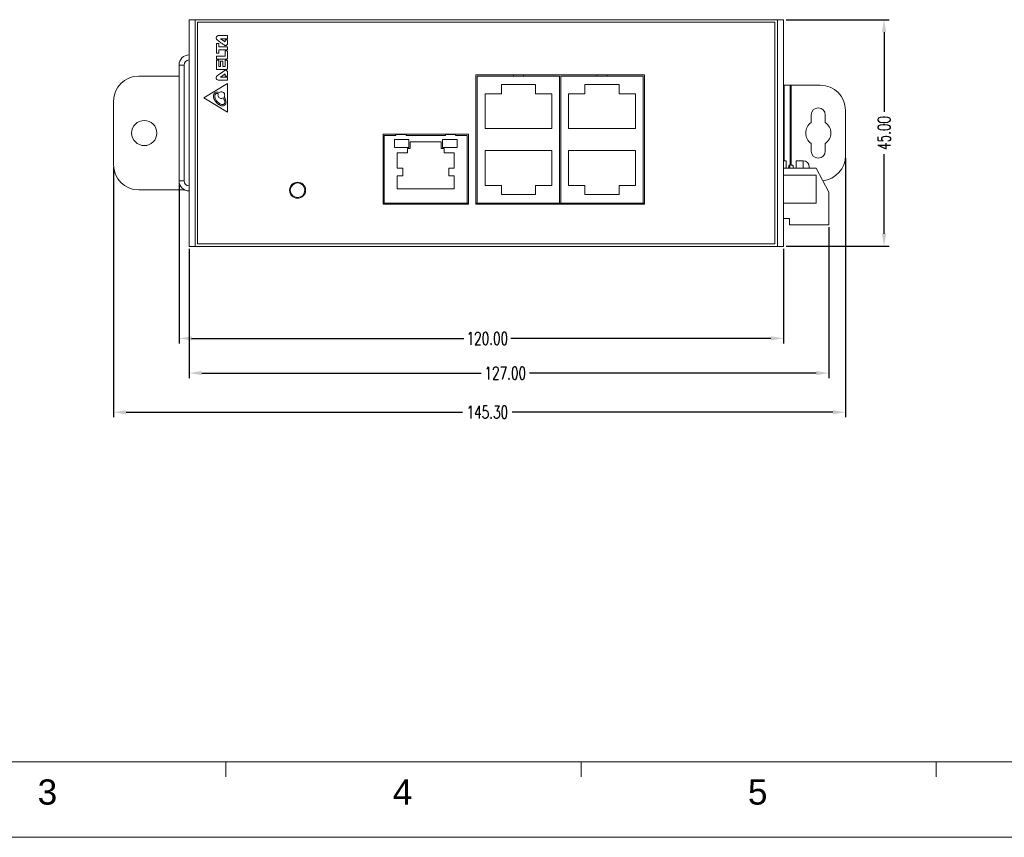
# Model space of a CAD drawing. Extents: x 1967 to 2561, y -57 to 363.
# Tile 2 of 13: x 2152 to 2348, y -57 to 106. Entities that reach past the tile are written whole.
import ezdxf
from ezdxf.enums import TextEntityAlignment as Align

# ---------------------------------------------------------------- set-up
doc = ezdxf.new("R2010")
doc.units = 0
doc.header["$LTSCALE"] = 15.367
doc.header["$MEASUREMENT"] = 0
doc.layers.get('0').update_dxf_attribs({"linetype": 'CONTINUOUS', "lineweight": 5})
doc.layers.get('Defpoints').update_dxf_attribs({"linetype": 'CONTINUOUS', "lineweight": 5})
for name, color, linetype, lineweight in [('02___PRT_ALL_AXES', 7, 'CONTINUOUS', 5), ('DIM', 4, 'CONTINUOUS', 5), ('PANEL-8P_DXF_CONTINUOUS_45', 7, 'CONTINUOUS', 5), ('PANEL-8P_DXF_CONTINUOUS_46', 7, 'CONTINUOUS', 5), ('SNAP_2_DXF_CONTINUOUS_LINE', 7, 'CONTINUOUS', 5)]:
    doc.layers.add(name, color=color, linetype=linetype, lineweight=lineweight)
doc.styles.get("Standard").update_dxf_attribs({"font": 'txt.shx', "width": 0.7})
doc.styles.add('TEXTSTYLE_1', font='arial.ttf')
doc.dimstyles.get("Standard").update_dxf_attribs({"dimtxt": 3.157282, "dimasz": 1.5, "dimexe": 5.0292, "dimexo": 1.74625, "dimgap": 0.09, "dimtad": 0, "dimtih": 1, "dimtoh": 1, "dimdec": 4, "dimzin": 0, "dimdsep": 46, "dimtxsty": 'Standard', "dimcen": 2.5146, "dimadec": 0, "dimazin": 0, "dimtfac": 1, "dimtdec": 4, "dimtofl": 0, "dimtmove": 0, "dimatfit": 3, "dimfxl": 0, "dimtolj": 1, "dimtzin": 0, "dimarcsym": 0})

# ---------------------------------------------------------------- blocks, each defined once
blk = doc.blocks.new('*D1')
at = {"layer": 'Defpoints', "color": 0}
for p in [(2303.7, 105.55), (2323.65, 105.55), (2303.7, 60.55)]:
    blk.add_point(p, dxfattribs=at)
at = {"layer": 'DIM', "color": 0, "linetype": 'ByBlock', "lineweight": -2}
for p, q in [((2304.2, 105.55), (2324.65, 105.55)), ((2323.65, 103.05), (2323.65, 87.25)), ((2323.65, 63.05), (2323.65, 78.84)), ((2304.2, 60.55), (2324.65, 60.55))]:
    blk.add_line(p, q, dxfattribs=at)
at = {"layer": 'DIM', "color": 0}
for points in [[(2323.23, 103.05), (2324.07, 103.05), (2323.65, 105.55)], [(2323.23, 63.05), (2324.07, 63.05), (2323.65, 60.55)]]:
    blk.add_solid(points, dxfattribs=at)
at = {"layer": 'DIM', "color": 0, "insert": (2323.65, 83.05), "char_height": 2.5, "attachment_point": 5, "rotation": 90}
blk.add_mtext('\\A1;45.00', dxfattribs=at)
blk = doc.blocks.new('*D4')
at = {"layer": 'Defpoints', "color": 0}
for p in [(2312.7, 64.85), (2185.7, 60.55), (2312.7, 35.38)]:
    blk.add_point(p, dxfattribs=at)
at = {"layer": 'DIM', "color": 0, "linetype": 'ByBlock', "lineweight": -2}
for p, q in [((2312.7, 64.35), (2312.7, 34.38)), ((2185.7, 60.05), (2185.7, 34.38)), ((2188.2, 35.38), (2243.67, 35.38)), ((2310.2, 35.38), (2253.25, 35.38))]:
    blk.add_line(p, q, dxfattribs=at)
at = {"layer": 'DIM', "color": 0}
for points in [[(2188.2, 35.8), (2188.2, 34.97), (2185.7, 35.38)], [(2310.2, 35.8), (2310.2, 34.97), (2312.7, 35.38)]]:
    blk.add_solid(points, dxfattribs=at)
at = {"layer": 'DIM', "color": 0, "insert": (2248.46, 35.38), "char_height": 2.5, "attachment_point": 5}
blk.add_mtext('\\A1;127.00', dxfattribs=at)
blk = doc.blocks.new('*D5')
at = {"layer": 'Defpoints', "color": 0}
for p in [(2183.7, 73.55), (2303.7, 60.55), (2303.7, 42.27)]:
    blk.add_point(p, dxfattribs=at)
at = {"layer": 'DIM', "color": 0, "linetype": 'ByBlock', "lineweight": -2}
for p, q in [((2183.7, 73.05), (2183.7, 41.27)), ((2303.7, 60.05), (2303.7, 41.27)), ((2186.2, 42.27), (2240.26, 42.27)), ((2301.2, 42.27), (2249.55, 42.27))]:
    blk.add_line(p, q, dxfattribs=at)
at = {"layer": 'DIM', "color": 0}
for points in [[(2186.2, 42.69), (2186.2, 41.86), (2183.7, 42.27)], [(2301.2, 42.69), (2301.2, 41.86), (2303.7, 42.27)]]:
    blk.add_solid(points, dxfattribs=at)
at = {"layer": 'DIM', "color": 0, "insert": (2244.9, 42.27), "char_height": 2.5, "attachment_point": 5}
blk.add_mtext('\\A1;120.00', dxfattribs=at)
blk = doc.blocks.new('*D6')
at = {"layer": 'Defpoints', "color": 0}
for p in [(2316, 78.55), (2170.7, 76.75), (2316, 27.61)]:
    blk.add_point(p, dxfattribs=at)
at = {"layer": 'DIM', "color": 0, "linetype": 'ByBlock', "lineweight": -2}
for p, q in [((2170.7, 76.25), (2170.7, 26.61)), ((2316, 78.05), (2316, 26.61)), ((2173.2, 27.61), (2239.97, 27.61)), ((2313.5, 27.61), (2249.84, 27.61))]:
    blk.add_line(p, q, dxfattribs=at)
at = {"layer": 'DIM', "color": 0}
for points in [[(2173.2, 28.03), (2173.2, 27.19), (2170.7, 27.61)], [(2313.5, 28.03), (2313.5, 27.19), (2316, 27.61)]]:
    blk.add_solid(points, dxfattribs=at)
at = {"layer": 'DIM', "color": 0, "insert": (2244.9, 27.61), "char_height": 2.5, "attachment_point": 5}
blk.add_mtext('\\A1;145.30', dxfattribs=at)

msp = doc.modelspace()

# ---------------------------------------------------------------- linework, layer by layer
at = {"linetype": 'Continuous', "lineweight": 5}
for p, q in [((1981.511, -41.787), (2545.511, -41.787)), ((2193.011, -41.787), (2193.011, -44.787)), ((2263.511, -41.787), (2263.511, -44.787)), ((2334.011, -41.787), (2334.011, -44.787)), ((1966.511, -56.787), (2560.511, -56.787))]:
    msp.add_line(p, q, dxfattribs=at)
at = {"layer": '02___PRT_ALL_AXES', "color": 7, "linetype": 'Continuous'}
msp.add_circle((2176.795, 83.047), 2.5, dxfattribs=at)
at = {"layer": 'PANEL-8P_DXF_CONTINUOUS_45', "color": 7, "linetype": 'Continuous'}
for p, q in [((2242.645, 94.597), (2242.645, 68.897)), ((2276.095, 94.597), (2242.645, 94.597)), ((2242.895, 94.347), (2242.895, 69.147)), ((2259.245, 94.347), (2242.895, 94.347)), ((2250.07, 94.347), (2250.07, 94.597)), ((2252.07, 94.347), (2252.07, 94.597)), ((2259.245, 69.147), (2259.245, 94.347)), ((2259.495, 94.347), (2259.495, 69.147)), ((2275.845, 94.347), (2259.495, 94.347)), ((2266.67, 94.347), (2266.67, 94.597)), ((2268.67, 94.347), (2268.67, 94.597)), ((2275.845, 69.147), (2275.845, 94.347)), ((2276.095, 68.897), (2276.095, 94.597)), ((2247.685, 92.647), (2247.685, 90.847)), ((2254.455, 92.647), (2247.685, 92.647)), ((2254.455, 90.847), (2254.455, 92.647)), ((2264.285, 92.647), (2264.285, 90.847)), ((2271.055, 92.647), (2264.285, 92.647)), ((2271.055, 90.847), (2271.055, 92.647)), ((2244.445, 90.847), (2244.445, 83.947)), ((2247.685, 90.847), (2244.445, 90.847)), ((2257.695, 90.847), (2254.455, 90.847)), ((2257.695, 83.947), (2257.695, 90.847)), ((2261.045, 90.847), (2261.045, 83.947)), ((2264.285, 90.847), (2261.045, 90.847)), ((2274.295, 90.847), (2271.055, 90.847)), ((2274.295, 83.947), (2274.295, 90.847)), ((2241.145, 82.797), (2224.195, 82.797)), ((2224.195, 82.797), (2224.195, 68.897)), ((2224.445, 82.547), (2226.739, 82.547)), ((2224.445, 69.147), (2224.445, 82.547)), ((2226.739, 82.797), (2226.739, 82.547)), ((2228.774, 82.747), (2226.739, 82.747)), ((2228.774, 82.547), (2228.774, 82.797)), ((2228.774, 82.547), (2236.566, 82.547)), ((2236.566, 82.797), (2236.566, 82.547)), ((2238.601, 82.747), (2236.566, 82.747)), ((2238.601, 82.547), (2238.601, 82.797)), ((2238.601, 82.547), (2240.895, 82.547)), ((2240.895, 82.547), (2240.895, 69.147)), ((2241.145, 68.897), (2241.145, 82.797)), ((2244.445, 83.947), (2257.695, 83.947)), ((2261.045, 83.947), (2274.295, 83.947)), ((2229.35, 81.772), (2226.456, 81.772)), ((2226.456, 81.772), (2226.456, 80.167)), ((2226.456, 80.167), (2229.35, 80.167)), ((2229.35, 80.167), (2229.35, 81.772)), ((2235.738, 81.307), (2229.602, 81.307)), ((2229.602, 81.307), (2229.602, 80.005)), ((2235.738, 80.005), (2235.738, 81.307)), ((2238.884, 81.772), (2235.991, 81.772)), ((2235.991, 81.772), (2235.991, 80.167)), ((2235.991, 80.167), (2238.884, 80.167)), ((2238.884, 80.167), (2238.884, 81.772)), ((2229.028, 79.122), (2226.997, 79.122)), ((2226.997, 79.122), (2226.997, 76.076)), ((2229.602, 80.005), (2229.028, 80.005)), ((2229.028, 80.005), (2229.028, 79.122)), ((2236.312, 80.005), (2235.738, 80.005)), ((2236.312, 79.122), (2236.312, 80.005)), ((2238.343, 79.122), (2236.312, 79.122)), ((2238.343, 76.076), (2238.343, 79.122)), ((2257.695, 79.547), (2244.445, 79.547)), ((2244.445, 79.547), (2244.445, 72.647)), ((2257.695, 72.647), (2257.695, 79.547)), ((2261.045, 79.547), (2261.045, 72.647)), ((2274.295, 79.547), (2261.045, 79.547)), ((2274.295, 72.647), (2274.295, 79.547)), ((2226.997, 76.076), (2228.101, 76.076)), ((2228.101, 74.531), (2226.997, 74.531)), ((2226.997, 74.531), (2226.997, 71.97)), ((2228.101, 76.076), (2228.101, 74.531)), ((2237.239, 76.076), (2238.343, 76.076)), ((2237.239, 74.531), (2237.239, 76.076)), ((2238.343, 74.531), (2237.239, 74.531)), ((2238.343, 71.97), (2238.343, 74.531)), ((2244.445, 72.647), (2247.685, 72.647)), ((2247.685, 72.647), (2247.685, 70.847)), ((2254.455, 72.647), (2257.695, 72.647)), ((2254.455, 70.847), (2254.455, 72.647)), ((2261.045, 72.647), (2264.285, 72.647)), ((2264.285, 72.647), (2264.285, 70.847)), ((2271.055, 70.847), (2271.055, 72.647)), ((2271.055, 72.647), (2274.295, 72.647)), ((2226.997, 71.97), (2238.343, 71.97)), ((2247.685, 70.847), (2254.455, 70.847)), ((2264.285, 70.847), (2271.055, 70.847)), ((2224.195, 69.147), (2224.445, 69.147)), ((2224.195, 68.897), (2241.145, 68.897)), ((2240.895, 69.147), (2224.445, 69.147)), ((2240.895, 69.147), (2241.145, 69.147)), ((2242.645, 69.147), (2242.895, 69.147)), ((2242.645, 68.897), (2276.095, 68.897)), ((2242.895, 69.147), (2259.245, 69.147)), ((2259.245, 69.147), (2259.495, 69.147)), ((2259.495, 69.147), (2275.845, 69.147)), ((2275.845, 69.147), (2276.095, 69.147))]:
    msp.add_line(p, q, dxfattribs=at)
for radius in [1.6, 1.45]:
    msp.add_circle((2207.235, 71.687), radius, dxfattribs=at)
at = {"layer": 'PANEL-8P_DXF_CONTINUOUS_46', "color": 7, "linetype": 'Continuous'}
for p, q in [((2185.695, 105.547), (2303.695, 105.547)), ((2185.695, 105.547), (2185.695, 60.547)), ((2186.895, 105.547), (2186.895, 60.547)), ((2302.495, 105.547), (2302.495, 60.547)), ((2303.695, 105.547), (2303.695, 60.547)), ((2301.995, 105.047), (2187.395, 105.047)), ((2187.395, 105.047), (2187.395, 61.047)), ((2301.995, 61.047), (2301.995, 105.047)), ((2193.284, 102.404), (2191.577, 102.404)), ((2192.856, 101.147), (2191.959, 101.77)), ((2191.959, 101.77), (2193.284, 101.77)), ((2193.31, 101.797), (2193.31, 102.377)), ((2191.122, 100.798), (2191.12, 98.925)), ((2191.55, 100.824), (2191.148, 100.824)), ((2191.577, 100.174), (2191.577, 100.798)), ((2193.185, 100.174), (2191.577, 100.174)), ((2192.631, 100.548), (2192.727, 100.479)), ((2192.856, 101.552), (2192.856, 101.147)), ((2193.284, 101.578), (2192.882, 101.578)), ((2193.305, 99.583), (2193.305, 100.061)), ((2193.31, 100.783), (2193.31, 101.552)), ((2191.121, 98.277), (2191.121, 97.707)), ((2191.146, 98.898), (2191.552, 98.898)), ((2192.856, 98.303), (2191.148, 98.303)), ((2191.579, 99.556), (2193.279, 99.556)), ((2191.579, 98.925), (2191.579, 99.556)), ((2192.856, 99.337), (2192.856, 98.303)), ((2193.193, 99.364), (2192.882, 99.364)), ((2193.31, 97.943), (2193.31, 99.262)), ((2184.695, 96.547), (2183.695, 96.547)), ((2183.695, 73.547), (2183.695, 96.547)), ((2184.695, 73.547), (2184.695, 96.547)), ((2191.12, 97.456), (2191.12, 95.656)), ((2191.556, 97.482), (2191.146, 97.482)), ((2191.148, 97.681), (2193.046, 97.681)), ((2191.583, 96.275), (2191.583, 97.456)), ((2191.917, 96.275), (2191.583, 96.275)), ((2191.917, 97.292), (2191.917, 96.275)), ((2192.346, 97.319), (2191.943, 97.319)), ((2192.373, 96.271), (2192.373, 97.292)), ((2192.851, 96.271), (2192.373, 96.271)), ((2192.851, 97.456), (2192.851, 96.271)), ((2193.21, 97.482), (2192.877, 97.482)), ((2193.31, 95.903), (2193.31, 97.363)), ((2191.146, 95.629), (2193.054, 95.629)), ((2192.3, 95.144), (2191.815, 94.801)), ((2191.958, 94.155), (2192.854, 94.779)), ((2193.282, 94.155), (2191.958, 94.155)), ((2192.725, 95.446), (2192.3, 95.144)), ((2192.854, 94.779), (2192.854, 94.373)), ((2192.881, 94.347), (2193.282, 94.347)), ((2193.309, 94.373), (2193.309, 95.142)), ((2193.309, 93.548), (2193.309, 94.128)), ((2193.31, 92.865), (2188.619, 90.025)), ((2191.576, 93.521), (2193.282, 93.521)), ((2193.31, 87.171), (2193.31, 92.865)), ((2310.995, 92.547), (2303.695, 92.547)), ((2303.795, 77.547), (2303.795, 92.547)), ((2304.995, 92.547), (2304.995, 76.647)), ((2305.195, 92.547), (2305.195, 76.647)), ((2188.619, 90.025), (2193.31, 87.171)), ((2190.777, 90.427), (2190.777, 90.422)), ((2192.658, 90.21), (2192.664, 90.202)), ((2309.195, 86.647), (2309.195, 85.118)), ((2311.995, 85.118), (2311.995, 86.647)), ((2315.995, 78.547), (2315.995, 87.547)), ((2309.195, 80.975), (2309.195, 79.447)), ((2311.995, 79.447), (2311.995, 80.975)), ((2304.195, 77.547), (2303.695, 77.547)), ((2304.195, 76.047), (2304.195, 77.547)), ((2305.545, 76.647), (2304.845, 76.647)), ((2306.195, 76.047), (2306.195, 77.547)), ((2307.595, 77.547), (2306.195, 77.547)), ((2307.595, 77.547), (2307.595, 76.047)), ((2308.795, 76.347), (2308.795, 76.047)), ((2303.695, 76.047), (2310.195, 76.047)), ((2310.195, 74.647), (2303.695, 74.647)), ((2312.695, 71.297), (2310.195, 76.047)), ((2310.195, 69.147), (2310.195, 74.647)), ((2184.695, 73.547), (2183.695, 73.547)), ((2312.695, 64.847), (2312.695, 71.297)), ((2303.695, 69.147), (2310.195, 69.147)), ((2303.695, 66.047), (2304.895, 66.047)), ((2304.895, 66.047), (2304.895, 64.847)), ((2304.895, 64.847), (2312.695, 64.847)), ((2187.395, 61.047), (2301.995, 61.047)), ((2185.695, 60.547), (2303.695, 60.547))]:
    msp.add_line(p, q, dxfattribs=at)
for points in [[(2191.577, 102.404), (2191.469, 102.391), (2191.361, 102.354), (2191.265, 102.294), (2191.188, 102.217), (2191.128, 102.122), (2191.091, 102.014), (2191.078, 101.906)], [(2191.078, 101.906), (2191.092, 101.79), (2191.132, 101.681), (2191.195, 101.585)], [(2193.31, 102.377), (2193.308, 102.388), (2193.302, 102.396), (2193.294, 102.402), (2193.284, 102.404)], [(2193.284, 101.77), (2193.294, 101.772), (2193.302, 101.778), (2193.308, 101.786), (2193.31, 101.797)], [(2191.148, 100.824), (2191.139, 100.822), (2191.13, 100.816), (2191.124, 100.807), (2191.122, 100.798)], [(2191.195, 101.585), (2191.228, 101.549), (2191.266, 101.514), (2191.31, 101.481)], [(2191.31, 101.481), (2191.509, 101.341), (2192.016, 100.983)], [(2191.569, 100.817), (2191.563, 100.821), (2191.557, 100.823), (2191.55, 100.824)], [(2191.577, 100.798), (2191.576, 100.805), (2191.573, 100.811), (2191.569, 100.817)], [(2192.016, 100.983), (2192.291, 100.787), (2192.413, 100.701), (2192.631, 100.548)], [(2192.727, 100.479), (2192.805, 100.437), (2192.892, 100.415), (2192.982, 100.415), (2193.07, 100.436), (2193.149, 100.477), (2193.215, 100.535), (2193.266, 100.61), (2193.299, 100.697), (2193.31, 100.783)], [(2192.882, 101.578), (2192.872, 101.576), (2192.864, 101.571), (2192.858, 101.562), (2192.856, 101.552)], [(2193.305, 100.061), (2193.299, 100.097), (2193.283, 100.128), (2193.258, 100.152), (2193.224, 100.168), (2193.185, 100.174)], [(2193.31, 101.552), (2193.308, 101.562), (2193.302, 101.571), (2193.294, 101.576), (2193.284, 101.578)], [(2191.12, 98.925), (2191.122, 98.914), (2191.127, 98.906), (2191.136, 98.9), (2191.146, 98.898)], [(2191.148, 98.303), (2191.138, 98.301), (2191.129, 98.295), (2191.123, 98.287), (2191.121, 98.277)], [(2191.552, 98.898), (2191.562, 98.9), (2191.571, 98.906), (2191.577, 98.915), (2191.579, 98.925)], [(2192.882, 99.364), (2192.872, 99.362), (2192.863, 99.356), (2192.858, 99.348), (2192.856, 99.337)], [(2193.046, 97.681), (2193.119, 97.69), (2193.18, 97.714), (2193.231, 97.754), (2193.273, 97.81), (2193.301, 97.877), (2193.31, 97.943)], [(2193.31, 99.262), (2193.304, 99.289), (2193.287, 99.315), (2193.261, 99.338), (2193.227, 99.356), (2193.193, 99.364)], [(2193.279, 99.556), (2193.289, 99.558), (2193.297, 99.564), (2193.303, 99.573), (2193.305, 99.583)], [(2191.146, 97.482), (2191.136, 97.48), (2191.127, 97.474), (2191.122, 97.466), (2191.12, 97.456)], [(2191.121, 97.707), (2191.123, 97.698), (2191.13, 97.689), (2191.139, 97.683), (2191.148, 97.681)], [(2191.583, 97.456), (2191.581, 97.466), (2191.575, 97.474), (2191.566, 97.48), (2191.556, 97.482)], [(2191.943, 97.319), (2191.933, 97.317), (2191.924, 97.311), (2191.919, 97.302), (2191.917, 97.292)], [(2192.373, 97.292), (2192.37, 97.302), (2192.365, 97.311), (2192.356, 97.317), (2192.346, 97.319)], [(2192.877, 97.482), (2192.867, 97.48), (2192.859, 97.474), (2192.853, 97.466), (2192.851, 97.456)], [(2193.054, 95.629), (2193.115, 95.637), (2193.173, 95.662), (2193.225, 95.704), (2193.271, 95.766), (2193.3, 95.836), (2193.31, 95.903)], [(2193.226, 97.478), (2193.221, 97.48), (2193.215, 97.482), (2193.21, 97.482)], [(2193.31, 97.363), (2193.304, 97.397), (2193.285, 97.431), (2193.257, 97.46), (2193.226, 97.478)], [(2191.193, 94.34), (2191.126, 94.235), (2191.086, 94.116), (2191.078, 93.991), (2191.1, 93.868), (2191.153, 93.754), (2191.233, 93.657), (2191.334, 93.583), (2191.451, 93.537), (2191.576, 93.521)], [(2191.12, 95.656), (2191.122, 95.645), (2191.127, 95.637), (2191.136, 95.631), (2191.146, 95.629)], [(2191.309, 94.445), (2191.268, 94.414), (2191.229, 94.379), (2191.193, 94.34)], [(2191.815, 94.801), (2191.559, 94.62), (2191.309, 94.445)], [(2193.309, 95.142), (2193.298, 95.228), (2193.265, 95.315), (2193.214, 95.39), (2193.148, 95.448), (2193.069, 95.489), (2192.981, 95.51), (2192.891, 95.51), (2192.804, 95.488), (2192.725, 95.446)], [(2192.854, 94.373), (2192.856, 94.363), (2192.862, 94.355), (2192.871, 94.349), (2192.881, 94.347)], [(2193.282, 94.347), (2193.292, 94.349), (2193.301, 94.355), (2193.307, 94.363), (2193.309, 94.373)], [(2193.309, 94.128), (2193.307, 94.139), (2193.301, 94.147), (2193.292, 94.153), (2193.282, 94.155)], [(2193.282, 93.521), (2193.292, 93.523), (2193.301, 93.529), (2193.307, 93.538), (2193.309, 93.548)], [(2190.528, 90.427), (2190.547, 90.615), (2190.599, 90.774), (2190.678, 90.905), (2190.78, 91.01), (2190.908, 91.09), (2191.058, 91.142), (2191.235, 91.161), (2191.436, 91.14), (2191.656, 91.07)], [(2192.371, 88.43), (2192.232, 88.436), (2192.079, 88.466), (2191.912, 88.524), (2191.733, 88.612), (2191.545, 88.733), (2191.375, 88.867), (2191.234, 88.996), (2191.117, 89.118), (2191.019, 89.233), (2190.936, 89.341), (2190.866, 89.443), (2190.806, 89.537), (2190.756, 89.626), (2190.713, 89.708), (2190.677, 89.785), (2190.647, 89.857), (2190.622, 89.924), (2190.601, 89.986), (2190.584, 90.043), (2190.57, 90.096), (2190.559, 90.146), (2190.55, 90.191), (2190.544, 90.234), (2190.538, 90.273), (2190.534, 90.309), (2190.532, 90.342), (2190.53, 90.373), (2190.529, 90.401), (2190.528, 90.427)], [(2190.907, 90.79), (2190.853, 90.723), (2190.811, 90.639), (2190.785, 90.54), (2190.777, 90.427)], [(2190.777, 90.422), (2190.799, 90.205), (2190.872, 89.963), (2190.996, 89.705), (2191.159, 89.457), (2191.328, 89.255), (2191.495, 89.09), (2191.658, 88.957), (2191.816, 88.852), (2191.965, 88.772), (2192.107, 88.716), (2192.239, 88.684), (2192.36, 88.678)], [(2191.498, 90.865), (2191.347, 90.904), (2191.209, 90.912), (2191.089, 90.894), (2190.987, 90.851), (2190.907, 90.79)], [(2192.483, 90.026), (2192.342, 89.949), (2192.188, 89.908), (2192.027, 89.905), (2191.871, 89.94), (2191.727, 90.012), (2191.605, 90.117), (2191.511, 90.248), (2191.451, 90.396), (2191.429, 90.555), (2191.445, 90.714), (2191.498, 90.865)], [(2191.656, 91.07), (2191.782, 91.158), (2191.924, 91.214), (2192.074, 91.236), (2192.227, 91.224), (2192.371, 91.178), (2192.502, 91.099), (2192.613, 90.992), (2192.695, 90.865), (2192.747, 90.721), (2192.764, 90.569)], [(2192.664, 90.202), (2192.832, 89.926), (2192.948, 89.662), (2193.013, 89.418), (2193.033, 89.199), (2193.014, 89.006), (2192.963, 88.844), (2192.883, 88.707), (2192.779, 88.594), (2192.653, 88.508), (2192.512, 88.452), (2192.371, 88.43)], [(2192.784, 89.162), (2192.768, 89.374), (2192.712, 89.581), (2192.617, 89.799), (2192.483, 90.026)], [(2192.764, 90.569), (2192.752, 90.443), (2192.716, 90.322), (2192.658, 90.21)], [(2192.36, 88.678), (2192.455, 88.694), (2192.555, 88.739), (2192.645, 88.809), (2192.714, 88.902), (2192.762, 89.019), (2192.784, 89.162)], [(2304.845, 76.647), (2304.813, 76.614), (2304.78, 76.519), (2304.748, 76.363), (2304.715, 76.15), (2304.702, 76.047)], [(2304.988, 76.047), (2304.975, 76.15), (2304.943, 76.363), (2304.91, 76.519), (2304.878, 76.614), (2304.845, 76.647)], [(2305.688, 76.047), (2305.675, 76.15), (2305.643, 76.363), (2305.61, 76.519), (2305.578, 76.614), (2305.545, 76.647)]]:
    msp.add_lwpolyline(points, dxfattribs=at)
for centre, radius, start, end in [((2185.695, 96.547), 2, 90, 180), ((2185.695, 96.547), 1, 90, 180), ((2310.995, 87.547), 5, 0, 90), ((2310.595, 86.647), 1.4, 0, 180), ((2310.595, 83.047), 2.5, 124.0558, 235.9442), ((2310.595, 83.047), 2.5, 304.0558, 55.9442), ((2310.595, 79.447), 1.4, 180, 0), ((2310.995, 78.547), 5, 275.76759, 0), ((2307.595, 76.347), 1.2, 0, 90), ((2185.695, 73.547), 2, 180, 270), ((2185.695, 73.547), 1, 180, 270)]:
    msp.add_arc(centre, radius, start, end, dxfattribs=at)
at = {"layer": 'SNAP_2_DXF_CONTINUOUS_LINE', "color": 7, "linetype": 'Continuous'}
for p, q in [((2183.695, 94.347), (2175.695, 94.347)), ((2170.695, 89.347), (2170.695, 76.747)), ((2175.695, 71.747), (2184.783, 71.766))]:
    msp.add_line(p, q, dxfattribs=at)
for centre, start, end in [((2175.695, 89.347), 90, 180), ((2175.695, 76.747), 180, 270)]:
    msp.add_arc(centre, 5, start, end, dxfattribs=at)

# ---------------------------------------------------------------- texts
at = {"linetype": 'Continuous', "lineweight": 5, "style": 'TEXTSTYLE_1'}
for s, p in [('3', (2157.574, -50.292)), ('4', (2228.074, -50.292)), ('5', (2298.574, -50.292))]:
    msp.add_text(s, height=5, dxfattribs=at).set_placement(p, align=Align.CENTER)

# ---------------------------------------------------------------- dimensions: what is measured, and where the dimension line sits
at = {"layer": 'DIM'}
dim = msp.add_linear_dim(base=(2323.649, 105.547), p1=(2303.695, 60.547), p2=(2303.695, 105.547), angle=90, dimstyle='Standard', override={"dimtxt": 2.5, "dimasz": 2.5, "dimexe": 1, "dimexo": 0.5, "dimgap": 1, "dimtih": 0, "dimtoh": 0, "dimdec": 2, "dimcen": 10.701, "dimarcsym": 1}, dxfattribs=at)
dim.commit()
dim.dimension.update_dxf_attribs({"geometry": '*D1', "text_midpoint": (2323.649, 83.047)})
for base, p1, p2, picture, middle in [((2315.995, 27.609), (2170.695, 76.747), (2315.995, 78.547), '*D6', (2244.904, 27.609)), ((2303.695, 42.272), (2183.695, 73.547), (2303.695, 60.547), '*D5', (2244.904, 42.272)), ((2312.695, 35.385), (2185.695, 60.547), (2312.695, 64.847), '*D4', (2248.46, 35.385))]:
    dim = msp.add_linear_dim(base=base, p1=p1, p2=p2, dimstyle='Standard', override={"dimtxt": 2.5, "dimasz": 2.5, "dimexe": 1, "dimexo": 0.5, "dimgap": 1, "dimtih": 0, "dimtoh": 0, "dimdec": 2, "dimcen": 10.701, "dimarcsym": 1}, dxfattribs=at)
    dim.commit()
    dim.dimension.update_dxf_attribs({"geometry": picture, "text_midpoint": middle, "dimtype": 160})

doc.saveas('drawing.dxf')
